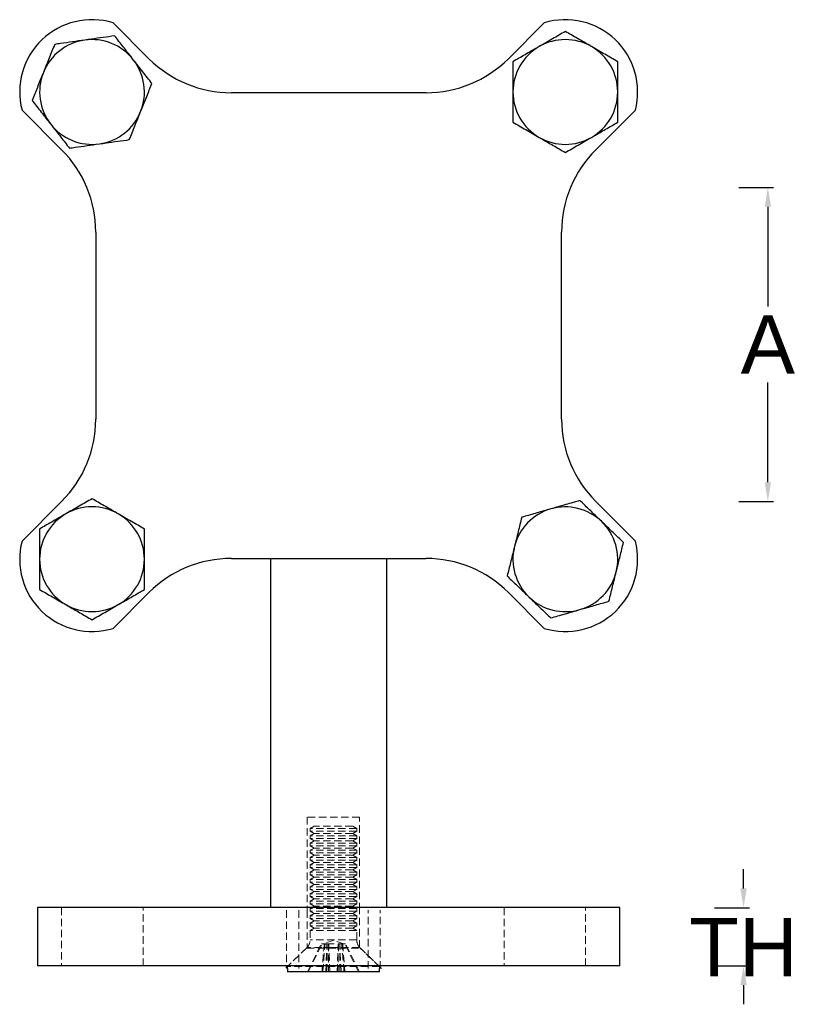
# Model space of a CAD drawing. Header units: millimetres. Extents: x -399 to -11, y 324 to 683.
# Tile 2 of 2: x -144 to -11, y 324 to 493. Entities that reach past the tile are written whole.
import ezdxf

# ---------------------------------------------------------------- set-up
doc = ezdxf.new("R2010")
doc.units = ezdxf.units.MM
doc.header["$PDSIZE"] = -1
doc.linetypes.add('HIDDEN', pattern=[1.905, 1.27, -0.635])
doc.styles.get("Standard").update_dxf_attribs({"font": 'arial.ttf', "height": 10})
doc.dimstyles.new('ISO-25', dxfattribs={"dimtxt": 200, "dimasz": 2.5, "dimexe": 1.25, "dimexo": 0.625, "dimtad": 1, "dimtxsty": 'Standard', "dimcen": 2.5, "dimadec": 0, "dimazin": 0, "dimtfac": 1, "dimtofl": 0, "dimtmove": 0, "dimatfit": 3, "dimfxl": 5, "dimfxlon": 1, "dimarcsym": 0})

# ---------------------------------------------------------------- blocks, each defined once
blk = doc.blocks.new('*D9')
at = {"color": 0, "lineweight": -2, "transparency": 16777216}
for p, q in [((-19.99, 343.85), (-19.99, 347.16)), ((-24.99, 340.55), (-18.99, 340.55)), ((-24.99, 330.55), (-18.99, 330.55)), ((-19.99, 327.25), (-19.99, 323.95))]:
    blk.add_line(p, q, dxfattribs=at)
at = {"color": 0, "transparency": 16777216}
for points in [[(-20.54, 343.85), (-19.44, 343.85), (-19.99, 340.55)], [(-20.54, 327.25), (-19.44, 327.25), (-19.99, 330.55)]]:
    blk.add_solid(points, dxfattribs=at)
at = {"layer": 'Defpoints', "color": 0, "transparency": 16777216}
for p in [(-41.23, 340.55), (-41.23, 330.55), (-19.99, 330.55)]:
    blk.add_point(p, dxfattribs=at)
at = {"color": 0, "transparency": 16777216, "insert": (-19.99, 333.77), "char_height": 10, "attachment_point": 5}
blk.add_mtext('TH', dxfattribs=at)
blk = doc.blocks.new('*D10')
at = {"color": 0, "lineweight": -2, "transparency": 16777216}
for p, q in [((-20.82, 464.28), (-14.82, 464.28)), ((-15.82, 460.98), (-15.82, 443.83)), ((-15.82, 413.63), (-15.82, 430.78)), ((-20.82, 410.33), (-14.82, 410.33))]:
    blk.add_line(p, q, dxfattribs=at)
at = {"color": 0, "transparency": 16777216}
for points in [[(-16.37, 460.98), (-15.27, 460.98), (-15.82, 464.28)], [(-16.37, 413.63), (-15.27, 413.63), (-15.82, 410.33)]]:
    blk.add_solid(points, dxfattribs=at)
at = {"layer": 'Defpoints', "color": 0, "transparency": 16777216}
for p in [(-49.71, 464.28), (-45.37, 410.33), (-15.82, 410.33)]:
    blk.add_point(p, dxfattribs=at)
at = {"color": 0, "transparency": 16777216, "insert": (-15.82, 437.31), "char_height": 10, "attachment_point": 5}
blk.add_mtext('A', dxfattribs=at)

msp = doc.modelspace()

# ---------------------------------------------------------------- linework, layer by layer
at = {"color": 7, "linetype": 'Continuous', "lineweight": 25}
for p, q in [((-122.088, 486.409), (-128.251, 492.572)), ((-54.209, 492.572), (-60.372, 486.409)), ((-74.514, 480.552), (-107.946, 480.552)), ((-143.888, 477.572), (-137.087, 470.771)), ((-45.373, 470.771), (-38.573, 477.572)), ((-131.23, 456.63), (-131.23, 424.473)), ((-51.23, 424.473), (-51.23, 456.63)), ((-137.087, 410.332), (-143.888, 403.531)), ((-38.573, 403.531), (-45.373, 410.332)), ((-107.946, 400.552), (-74.514, 400.552)), ((-101.23, 400.552), (-101.23, 340.552)), ((-81.23, 340.552), (-81.23, 400.552)), ((-128.251, 388.531), (-122.088, 394.694)), ((-60.372, 394.694), (-54.209, 388.531)), ((-141.23, 340.552), (-141.23, 330.552)), ((-91.23, 340.552), (-141.23, 340.552)), ((-41.23, 340.552), (-91.23, 340.552)), ((-41.23, 330.552), (-41.23, 340.552)), ((-91.23, 330.552), (-141.23, 330.552)), ((-98.314, 330.097), (-98.314, 329.551)), ((-41.23, 330.552), (-91.23, 330.552)), ((-82.514, 329.551), (-82.514, 330.097)), ((-82.514, 329.551), (-98.314, 329.551))]:
    msp.add_line(p, q, dxfattribs=at)
at = {"color": 7, "linetype": 'HIDDEN', "lineweight": 18}
for p, q in [((-85.914, 356.097), (-94.914, 356.097)), ((-94.914, 356.097), (-94.914, 340.097)), ((-85.914, 340.097), (-85.914, 356.097)), ((-93.723, 354.551), (-94.414, 354.153)), ((-86.414, 354.153), (-94.414, 354.153)), ((-94.414, 354.153), (-94.414, 353.7)), ((-86.414, 353.7), (-94.414, 353.7)), ((-94.414, 353.7), (-93.723, 353.301)), ((-87.104, 354.551), (-93.723, 354.551)), ((-86.414, 354.153), (-87.104, 354.551)), ((-87.104, 353.301), (-86.414, 353.7)), ((-86.414, 353.7), (-86.414, 354.153)), ((-93.723, 353.301), (-94.414, 352.903)), ((-86.414, 352.903), (-94.414, 352.903)), ((-94.414, 352.903), (-94.414, 352.45)), ((-86.414, 352.45), (-94.414, 352.45)), ((-94.414, 352.45), (-93.723, 352.051)), ((-93.723, 352.051), (-94.414, 351.653)), ((-87.104, 353.301), (-93.723, 353.301)), ((-87.104, 352.051), (-93.723, 352.051)), ((-86.414, 352.903), (-87.104, 353.301)), ((-87.104, 352.051), (-86.414, 352.45)), ((-86.414, 351.653), (-87.104, 352.051)), ((-86.414, 352.45), (-86.414, 352.903)), ((-86.414, 351.653), (-94.414, 351.653)), ((-94.414, 351.653), (-94.414, 351.2)), ((-86.414, 351.2), (-94.414, 351.2)), ((-94.414, 351.2), (-93.723, 350.801)), ((-93.723, 350.801), (-94.414, 350.403)), ((-86.414, 350.403), (-94.414, 350.403)), ((-94.414, 350.403), (-94.414, 349.95)), ((-87.104, 350.801), (-93.723, 350.801)), ((-87.104, 350.801), (-86.414, 351.2)), ((-86.414, 350.403), (-87.104, 350.801)), ((-86.414, 351.2), (-86.414, 351.653)), ((-86.414, 349.95), (-86.414, 350.403)), ((-86.414, 349.95), (-94.414, 349.95)), ((-94.414, 349.95), (-93.723, 349.551)), ((-93.723, 349.551), (-94.414, 349.153)), ((-86.414, 349.153), (-94.414, 349.153)), ((-94.414, 349.153), (-94.414, 348.7)), ((-86.414, 348.7), (-94.414, 348.7)), ((-94.414, 348.7), (-93.723, 348.301)), ((-87.104, 349.551), (-93.723, 349.551)), ((-87.104, 349.551), (-86.414, 349.95)), ((-86.414, 349.153), (-87.104, 349.551)), ((-87.104, 348.301), (-86.414, 348.7)), ((-86.414, 348.7), (-86.414, 349.153)), ((-93.723, 348.301), (-94.414, 347.903)), ((-86.414, 347.903), (-94.414, 347.903)), ((-94.414, 347.903), (-94.414, 347.45)), ((-86.414, 347.45), (-94.414, 347.45)), ((-94.414, 347.45), (-93.723, 347.051)), ((-93.723, 347.051), (-94.414, 346.653)), ((-87.104, 348.301), (-93.723, 348.301)), ((-87.104, 347.051), (-93.723, 347.051)), ((-86.414, 347.903), (-87.104, 348.301)), ((-87.104, 347.051), (-86.414, 347.45)), ((-86.414, 346.653), (-87.104, 347.051)), ((-86.414, 347.45), (-86.414, 347.903)), ((-86.414, 346.653), (-94.414, 346.653)), ((-94.414, 346.653), (-94.414, 346.2)), ((-86.414, 346.2), (-94.414, 346.2)), ((-94.414, 346.2), (-93.723, 345.801)), ((-93.723, 345.801), (-94.414, 345.403)), ((-86.414, 345.403), (-94.414, 345.403)), ((-94.414, 345.403), (-94.414, 344.95)), ((-87.104, 345.801), (-93.723, 345.801)), ((-87.104, 345.801), (-86.414, 346.2)), ((-86.414, 345.403), (-87.104, 345.801)), ((-86.414, 346.2), (-86.414, 346.653)), ((-86.414, 344.95), (-86.414, 345.403)), ((-86.414, 344.95), (-94.414, 344.95)), ((-94.414, 344.95), (-93.723, 344.551)), ((-93.723, 344.551), (-94.414, 344.153)), ((-86.414, 344.153), (-94.414, 344.153)), ((-94.414, 344.153), (-94.414, 343.7)), ((-86.414, 343.7), (-94.414, 343.7)), ((-94.414, 343.7), (-93.723, 343.301)), ((-87.104, 344.551), (-93.723, 344.551)), ((-87.104, 344.551), (-86.414, 344.95)), ((-86.414, 344.153), (-87.104, 344.551)), ((-87.104, 343.301), (-86.414, 343.7)), ((-86.414, 343.7), (-86.414, 344.153)), ((-93.723, 343.301), (-94.414, 342.903)), ((-86.414, 342.903), (-94.414, 342.903)), ((-94.414, 342.903), (-94.414, 342.45)), ((-86.414, 342.45), (-94.414, 342.45)), ((-94.414, 342.45), (-93.723, 342.051)), ((-93.723, 342.051), (-94.414, 341.653)), ((-87.104, 343.301), (-93.723, 343.301)), ((-87.104, 342.051), (-93.723, 342.051)), ((-86.414, 342.903), (-87.104, 343.301)), ((-87.104, 342.051), (-86.414, 342.45)), ((-86.414, 341.653), (-87.104, 342.051)), ((-86.414, 342.45), (-86.414, 342.903)), ((-137.108, 340.552), (-137.108, 330.552)), ((-123.108, 330.552), (-123.108, 340.552)), ((-98.458, 340.097), (-98.458, 330.097)), ((-96.369, 340.097), (-96.369, 330.097)), ((-94.914, 340.097), (-94.914, 333.719)), ((-86.414, 341.653), (-94.414, 341.653)), ((-94.414, 341.653), (-94.414, 341.2)), ((-86.414, 341.2), (-94.414, 341.2)), ((-94.414, 341.2), (-93.723, 340.801)), ((-93.723, 340.801), (-94.414, 340.403)), ((-86.414, 340.403), (-94.414, 340.403)), ((-94.414, 340.403), (-94.414, 339.95)), ((-87.104, 340.801), (-93.723, 340.801)), ((-87.104, 340.801), (-86.414, 341.2)), ((-86.414, 340.403), (-87.104, 340.801)), ((-86.414, 341.2), (-86.414, 341.653)), ((-86.414, 339.95), (-86.414, 340.403)), ((-85.914, 333.719), (-85.914, 340.097)), ((-84.458, 330.097), (-84.458, 340.097)), ((-82.369, 330.097), (-82.369, 340.097)), ((-61.108, 340.552), (-61.108, 330.552)), ((-47.108, 330.552), (-47.108, 340.552)), ((-86.414, 339.95), (-94.414, 339.95)), ((-94.414, 339.95), (-93.723, 339.551)), ((-93.723, 339.551), (-94.414, 339.153)), ((-86.414, 339.153), (-94.414, 339.153)), ((-94.414, 339.153), (-94.414, 338.7)), ((-86.414, 338.7), (-94.414, 338.7)), ((-94.414, 338.7), (-93.723, 338.301)), ((-87.104, 339.551), (-93.723, 339.551)), ((-87.104, 339.551), (-86.414, 339.95)), ((-86.414, 339.153), (-87.104, 339.551)), ((-87.104, 338.301), (-86.414, 338.7)), ((-86.414, 338.7), (-86.414, 339.153)), ((-93.723, 338.301), (-94.414, 337.903)), ((-86.414, 337.903), (-94.414, 337.903)), ((-94.414, 337.903), (-94.414, 337.45)), ((-86.414, 337.45), (-94.414, 337.45)), ((-94.414, 337.45), (-93.723, 337.051)), ((-93.723, 337.051), (-94.414, 336.653)), ((-86.414, 336.653), (-94.414, 336.653)), ((-94.414, 336.653), (-94.414, 335.05)), ((-87.104, 338.301), (-93.723, 338.301)), ((-87.104, 337.051), (-93.723, 337.051)), ((-86.414, 337.903), (-87.104, 338.301)), ((-87.104, 337.051), (-86.414, 337.45)), ((-86.414, 336.653), (-87.104, 337.051)), ((-86.414, 337.45), (-86.414, 337.903)), ((-86.414, 335.05), (-86.414, 336.653)), ((-86.415, 335.05), (-94.412, 335.05)), ((-94.914, 333.719), (-98.664, 330.097)), ((-95.024, 333.612), (-98.314, 330.435)), ((-95.011, 333.612), (-85.816, 333.612)), ((-90.488, 333.719), (-94.914, 333.719)), ((-94.875, 329.551), (-92.489, 334.351)), ((-94.727, 329.551), (-92.34, 334.351)), ((-92.489, 334.351), (-91.994, 334.351)), ((-90.414, 334.934), (-92.208, 334.351)), ((-91.532, 334.351), (-91.994, 334.351)), ((-91.716, 329.551), (-91.532, 334.351)), ((-91.532, 334.351), (-89.602, 334.351)), ((-91.042, 329.551), (-91.225, 334.351)), ((-85.914, 333.719), (-90.488, 333.719)), ((-88.62, 334.351), (-90.414, 334.934)), ((-89.785, 329.551), (-89.602, 334.351)), ((-89.602, 334.351), (-89.564, 334.351)), ((-88.982, 334.351), (-89.564, 334.351)), ((-89.112, 329.551), (-89.295, 334.351)), ((-88.982, 334.351), (-88.487, 334.351)), ((-86.101, 329.551), (-88.487, 334.351)), ((-88.487, 334.351), (-88.339, 334.351)), ((-85.952, 329.551), (-88.339, 334.351)), ((-82.164, 330.097), (-85.914, 333.719)), ((-82.514, 330.435), (-85.803, 333.612)), ((-82.514, 330.435), (-98.314, 330.435)), ((-98.314, 330.435), (-98.314, 330.097)), ((-82.514, 330.097), (-82.514, 330.435))]:
    msp.add_line(p, q, dxfattribs=at)
at = {"color": 7, "linetype": 'Continuous', "lineweight": 25}
for centre, radius, start, end in [((-131.868, 480.693), 12.418, 73.06541, 194.55394), ((-50.592, 480.693), 12.418, 345.44606, 106.93459), ((-131.868, 480.693), 9, 98.06324, 158.06324), ((-131.868, 480.693), 9, 38.06324, 98.06324), ((-50.592, 480.693), 9, 60, 120), ((-50.592, 480.693), 9, 120, 180), ((-50.592, 480.693), 9, 0, 60), ((-131.868, 480.693), 9, 338.06324, 38.06324), ((-107.946, 500.552), 20, 225, 270), ((-74.514, 500.552), 20, 270, 315), ((-131.868, 480.693), 9, 158.06324, 218.06324), ((-50.592, 480.693), 9, 180, 240), ((-50.592, 480.693), 9, 300, 0), ((-131.868, 480.693), 9, 278.06324, 338.06324), ((-131.868, 480.693), 9, 218.06324, 278.06324), ((-50.592, 480.693), 9, 240, 300), ((-151.23, 456.63), 20, 0, 44.99716), ((-31.23, 456.63), 20, 135.00284, 180), ((-151.23, 424.473), 20, 315.00284, 0), ((-31.23, 424.473), 20, 180, 224.99716), ((-131.868, 400.41), 9, 60, 120), ((-50.592, 400.41), 9, 46.06276, 106.06276), ((-131.868, 400.41), 9, 120, 180), ((-131.868, 400.41), 9, 0, 60), ((-50.592, 400.41), 9, 106.06276, 166.06276), ((-50.592, 400.41), 9, 346.06276, 46.06276), ((-131.868, 400.41), 12.418, 165.44606, 286.93459), ((-50.592, 400.41), 12.418, 253.06541, 14.55394), ((-50.592, 400.41), 9, 166.06276, 226.06276), ((-131.868, 400.41), 9, 180, 240), ((-131.868, 400.41), 9, 300, 0), ((-107.946, 380.552), 20, 90, 135), ((-74.514, 380.552), 20, 45, 90), ((-50.592, 400.41), 9, 286.06276, 346.06276), ((-131.868, 400.41), 9, 240, 300), ((-50.592, 400.41), 9, 226.06276, 286.06276)]:
    msp.add_arc(centre, radius, start, end, dxfattribs=at)
at = {"color": 7, "linetype": 'HIDDEN', "lineweight": 18}
for centre, start, end in [((-96.414, 335.05), 314, 0), ((-84.414, 335.05), 180, 226)]:
    msp.add_arc(centre, 2, start, end, dxfattribs=at)
at = {"color": 7, "linetype": 'Continuous', "lineweight": 25}
for points, knots in [([(-50.592, 491.085), (-51.323, 490.663), (-52.798, 489.812), (-54.323, 488.931), (-55.092, 488.487)], [0, 0, 0, 0, 0.495458, 1, 1, 1, 1]), ([(-46.092, 488.487), (-46.199, 488.549), (-47.007, 489.015), (-48.53, 489.894), (-49.901, 490.686), (-50.592, 491.085)], [0, 0, 0, 0, 0.07009, 0.5307844, 1, 1, 1, 1]), ([(-133.13, 489.604), (-133.825, 489.506), (-135.225, 489.307), (-136.938, 489.065), (-137.946, 488.922), (-138.275, 488.875)], [0, 0, 0, 0, 0.3988617, 0.8039363, 1, 1, 1, 1]), ([(-127.986, 490.333), (-128.639, 490.24), (-129.952, 490.054), (-131.682, 489.809), (-132.747, 489.658), (-133.13, 489.604)], [0, 0, 0, 0, 0.3880106, 0.7798686, 1, 1, 1, 1]), ([(-124.782, 486.242), (-124.858, 486.339), (-125.433, 487.073), (-126.517, 488.458), (-127.493, 489.704), (-127.986, 490.333)], [0, 0, 0, 0, 0.07009, 0.5307844, 1, 1, 1, 1]), ([(-138.275, 488.875), (-138.591, 488.092), (-139.227, 486.512), (-139.885, 484.879), (-140.216, 484.055)], [0, 0, 0, 0, 0.495458, 1, 1, 1, 1]), ([(-55.092, 488.487), (-55.199, 488.426), (-56.007, 487.959), (-57.53, 487.08), (-58.901, 486.288), (-59.592, 485.889)], [0, 0, 0, 0, 0.07009, 0.5307844, 1, 1, 1, 1]), ([(-41.592, 485.889), (-42.323, 486.311), (-43.798, 487.163), (-45.323, 488.043), (-46.092, 488.487)], [0, 0, 0, 0, 0.495458, 1, 1, 1, 1]), ([(-121.579, 482.151), (-122.099, 482.815), (-123.149, 484.156), (-124.234, 485.542), (-124.782, 486.242)], [0, 0, 0, 0, 0.495458, 1, 1, 1, 1]), ([(-59.592, 485.889), (-59.592, 485.557), (-59.592, 484.548), (-59.592, 482.818), (-59.592, 481.405), (-59.592, 480.693)], [0, 0, 0, 0, 0.1960642, 0.5953046, 1, 1, 1, 1]), ([(-41.592, 480.693), (-41.592, 481.394), (-41.592, 482.808), (-41.592, 484.538), (-41.592, 485.557), (-41.592, 485.889)], [0, 0, 0, 0, 0.3988617, 0.8039363, 1, 1, 1, 1]), ([(-140.216, 484.055), (-140.262, 483.941), (-140.611, 483.076), (-141.268, 481.444), (-141.859, 479.976), (-142.158, 479.235)], [0, 0, 0, 0, 0.07009, 0.5307844, 1, 1, 1, 1]), ([(-123.52, 477.331), (-123.474, 477.445), (-123.125, 478.31), (-122.468, 479.941), (-121.877, 481.41), (-121.579, 482.151)], [0, 0, 0, 0, 0.07009, 0.5307844, 1, 1, 1, 1]), ([(-59.592, 480.693), (-59.592, 480.306), (-59.592, 479.238), (-59.592, 477.49), (-59.592, 476.164), (-59.592, 475.497)], [0, 0, 0, 0, 0.2201309, 0.6077722, 1, 1, 1, 1]), ([(-41.592, 475.497), (-41.592, 476.156), (-41.592, 477.482), (-41.592, 479.23), (-41.592, 480.306), (-41.592, 480.693)], [0, 0, 0, 0, 0.3880106, 0.7798686, 1, 1, 1, 1]), ([(-142.158, 479.235), (-141.637, 478.571), (-140.587, 477.23), (-139.502, 475.844), (-138.954, 475.144)], [0, 0, 0, 0, 0.495458, 1, 1, 1, 1]), ([(-125.461, 472.511), (-125.146, 473.293), (-124.509, 474.873), (-123.852, 476.507), (-123.52, 477.331)], [0, 0, 0, 0, 0.495458, 1, 1, 1, 1]), ([(-59.592, 475.497), (-58.861, 475.075), (-57.386, 474.223), (-55.862, 473.343), (-55.092, 472.899)], [0, 0, 0, 0, 0.495458, 1, 1, 1, 1]), ([(-46.092, 472.899), (-45.986, 472.96), (-45.178, 473.427), (-43.655, 474.306), (-42.284, 475.097), (-41.592, 475.497)], [0, 0, 0, 0, 0.07009, 0.5307844, 1, 1, 1, 1]), ([(-138.954, 475.144), (-138.878, 475.047), (-138.303, 474.313), (-137.219, 472.928), (-136.243, 471.682), (-135.75, 471.053)], [0, 0, 0, 0, 0.07009, 0.5307844, 1, 1, 1, 1]), ([(-130.606, 471.782), (-130.223, 471.836), (-129.165, 471.986), (-127.434, 472.231), (-126.121, 472.417), (-125.461, 472.511)], [0, 0, 0, 0, 0.2201309, 0.6077722, 1, 1, 1, 1]), ([(-55.092, 472.899), (-54.986, 472.837), (-54.178, 472.371), (-52.655, 471.491), (-51.284, 470.7), (-50.592, 470.301)], [0, 0, 0, 0, 0.07009, 0.5307844, 1, 1, 1, 1]), ([(-50.592, 470.301), (-49.861, 470.723), (-48.386, 471.574), (-46.862, 472.454), (-46.092, 472.899)], [0, 0, 0, 0, 0.495458, 1, 1, 1, 1]), ([(-135.75, 471.053), (-135.422, 471.1), (-134.423, 471.241), (-132.71, 471.484), (-131.31, 471.682), (-130.606, 471.782)], [0, 0, 0, 0, 0.1960642, 0.5953046, 1, 1, 1, 1]), ([(-131.868, 410.803), (-132.599, 410.381), (-134.074, 409.529), (-135.599, 408.649), (-136.368, 408.204)], [0, 0, 0, 0, 0.495458, 1, 1, 1, 1]), ([(-127.368, 408.204), (-127.475, 408.266), (-128.283, 408.732), (-129.806, 409.612), (-131.176, 410.403), (-131.868, 410.803)], [0, 0, 0, 0, 0.07009, 0.5307844, 1, 1, 1, 1]), ([(-48.089, 410.497), (-48.9, 410.263), (-50.537, 409.792), (-52.229, 409.305), (-53.082, 409.059)], [0, 0, 0, 0, 0.495458, 1, 1, 1, 1]), ([(-44.347, 406.891), (-44.853, 407.378), (-45.871, 408.359), (-47.117, 409.559), (-47.85, 410.266), (-48.089, 410.497)], [0, 0, 0, 0, 0.3988617, 0.8039363, 1, 1, 1, 1]), ([(-136.368, 408.204), (-136.475, 408.143), (-137.283, 407.676), (-138.806, 406.797), (-140.176, 406.006), (-140.868, 405.606)], [0, 0, 0, 0, 0.07009, 0.5307844, 1, 1, 1, 1]), ([(-122.868, 405.606), (-123.599, 406.028), (-125.074, 406.88), (-126.599, 407.76), (-127.368, 408.204)], [0, 0, 0, 0, 0.495458, 1, 1, 1, 1]), ([(-53.082, 409.059), (-53.201, 409.025), (-54.097, 408.767), (-55.787, 408.28), (-57.308, 407.842), (-58.076, 407.621)], [0, 0, 0, 0, 0.07009, 0.5307844, 1, 1, 1, 1]), ([(-58.076, 407.621), (-58.279, 406.802), (-58.689, 405.149), (-59.113, 403.44), (-59.327, 402.578)], [0, 0, 0, 0, 0.495458, 1, 1, 1, 1]), ([(-40.606, 403.286), (-41.081, 403.743), (-42.036, 404.663), (-43.294, 405.876), (-44.069, 406.623), (-44.347, 406.891)], [0, 0, 0, 0, 0.3880106, 0.7798686, 1, 1, 1, 1]), ([(-140.868, 405.606), (-140.868, 405.274), (-140.868, 404.265), (-140.868, 402.536), (-140.868, 401.122), (-140.868, 400.41)], [0, 0, 0, 0, 0.1960642, 0.5953046, 1, 1, 1, 1]), ([(-122.868, 400.41), (-122.868, 401.112), (-122.868, 402.525), (-122.868, 404.256), (-122.868, 405.274), (-122.868, 405.606)], [0, 0, 0, 0, 0.3988617, 0.8039363, 1, 1, 1, 1]), ([(-41.857, 398.242), (-41.828, 398.362), (-41.603, 399.267), (-41.179, 400.974), (-40.798, 402.51), (-40.606, 403.286)], [0, 0, 0, 0, 0.07009, 0.5307844, 1, 1, 1, 1]), ([(-59.327, 402.578), (-59.357, 402.458), (-59.582, 401.553), (-60.005, 399.846), (-60.386, 398.31), (-60.579, 397.535)], [0, 0, 0, 0, 0.07009, 0.5307844, 1, 1, 1, 1]), ([(-140.868, 400.41), (-140.868, 400.023), (-140.868, 398.955), (-140.868, 397.207), (-140.868, 395.881), (-140.868, 395.214)], [0, 0, 0, 0, 0.2201309, 0.6077722, 1, 1, 1, 1]), ([(-122.868, 395.214), (-122.868, 395.874), (-122.868, 397.2), (-122.868, 398.947), (-122.868, 400.023), (-122.868, 400.41)], [0, 0, 0, 0, 0.3880106, 0.7798686, 1, 1, 1, 1]), ([(-60.579, 397.535), (-60.34, 397.304), (-59.613, 396.604), (-58.368, 395.404), (-57.35, 394.423), (-56.837, 393.929)], [0, 0, 0, 0, 0.1960642, 0.5953046, 1, 1, 1, 1]), ([(-43.109, 393.199), (-42.906, 394.018), (-42.495, 395.671), (-42.071, 397.38), (-41.857, 398.242)], [0, 0, 0, 0, 0.495458, 1, 1, 1, 1]), ([(-140.868, 395.214), (-140.137, 394.792), (-138.662, 393.941), (-137.137, 393.06), (-136.368, 392.616)], [0, 0, 0, 0, 0.495458, 1, 1, 1, 1]), ([(-127.368, 392.616), (-127.261, 392.678), (-126.454, 393.144), (-124.931, 394.023), (-123.56, 394.815), (-122.868, 395.214)], [0, 0, 0, 0, 0.07009, 0.5307844, 1, 1, 1, 1]), ([(-136.368, 392.616), (-136.261, 392.554), (-135.454, 392.088), (-133.931, 391.209), (-132.56, 390.417), (-131.868, 390.018)], [0, 0, 0, 0, 0.07009, 0.5307844, 1, 1, 1, 1]), ([(-131.868, 390.018), (-131.137, 390.44), (-129.662, 391.291), (-128.137, 392.172), (-127.368, 392.616)], [0, 0, 0, 0, 0.495458, 1, 1, 1, 1]), ([(-56.837, 393.929), (-56.558, 393.661), (-55.789, 392.919), (-54.53, 391.707), (-53.576, 390.787), (-53.095, 390.324)], [0, 0, 0, 0, 0.2201309, 0.6077722, 1, 1, 1, 1]), ([(-48.102, 391.762), (-47.984, 391.796), (-47.087, 392.054), (-45.397, 392.54), (-43.876, 392.978), (-43.109, 393.199)], [0, 0, 0, 0, 0.07009, 0.5307844, 1, 1, 1, 1]), ([(-53.095, 390.324), (-52.284, 390.557), (-50.648, 391.029), (-48.956, 391.516), (-48.102, 391.762)], [0, 0, 0, 0, 0.495458, 1, 1, 1, 1])]:
    msp.add_open_spline(points, degree=3, knots=knots, dxfattribs=at)
at = {"color": 7, "linetype": 'HIDDEN', "lineweight": 18}
for points, knots in [([(-91.994, 334.351), (-92.085, 333.237), (-92.215, 331.637), (-92.341, 330.037), (-92.379, 329.551)], [0, 0, 0, 0, 0.6964377, 1, 1, 1, 1]), ([(-92.231, 329.551), (-92.127, 330.874), (-92, 332.475), (-91.868, 334.074), (-91.845, 334.351)], [0, 0, 0, 0, 0.8267606, 1, 1, 1, 1]), ([(-91.524, 329.551), (-91.516, 330.874), (-91.506, 332.475), (-91.496, 334.074), (-91.494, 334.351)], [0, 0, 0, 0, 0.8267606, 1, 1, 1, 1]), ([(-91.263, 334.351), (-91.256, 333.237), (-91.246, 331.637), (-91.237, 330.037), (-91.234, 329.551)], [0, 0, 0, 0, 0.6964377, 1, 1, 1, 1]), ([(-89.564, 334.351), (-89.571, 333.237), (-89.581, 331.637), (-89.591, 330.037), (-89.594, 329.551)], [0, 0, 0, 0, 0.6964377, 1, 1, 1, 1]), ([(-89.303, 329.551), (-89.311, 330.874), (-89.321, 332.475), (-89.331, 334.074), (-89.333, 334.351)], [0, 0, 0, 0, 0.8267606, 1, 1, 1, 1]), ([(-88.596, 329.551), (-88.701, 330.874), (-88.827, 332.475), (-88.959, 334.074), (-88.982, 334.351)], [0, 0, 0, 0, 0.8267606, 1, 1, 1, 1]), ([(-88.834, 334.351), (-88.743, 333.237), (-88.612, 331.637), (-88.486, 330.037), (-88.448, 329.551)], [0, 0, 0, 0, 0.6964377, 1, 1, 1, 1])]:
    msp.add_open_spline(points, degree=3, knots=knots, dxfattribs=at)

# ---------------------------------------------------------------- dimensions: what is measured, and where the dimension line sits
dim = msp.add_linear_dim(base=(-15.818, 410.332), p1=(-49.708, 464.283), p2=(-45.373, 410.332), angle=90, text='A', dimstyle='ISO-25', override={"dimtxt": 100, "dimasz": 3.302, "dimexe": 1, "dimexo": 1, "dimgap": 1.524, "dimtih": 1, "dimtoh": 1, "dimzin": 1, "dimadec": 2, "dimtzin": 1})
dim.commit()
dim.dimension.update_dxf_attribs({"geometry": '*D10', "text_midpoint": (-15.818, 437.307)})
dim = msp.add_linear_dim(base=(-19.986, 330.552), p1=(-41.23, 340.552), p2=(-41.23, 330.552), angle=90, text='TH', dimstyle='ISO-25', override={"dimtxt": 100, "dimasz": 3.302, "dimexe": 1, "dimexo": 1, "dimgap": 1.524, "dimtih": 1, "dimtoh": 1, "dimzin": 1, "dimadec": 2, "dimtzin": 1})
dim.commit()
dim.dimension.update_dxf_attribs({"geometry": '*D9', "text_midpoint": (-19.986, 333.774), "dimtype": 160})

doc.saveas('drawing.dxf')
